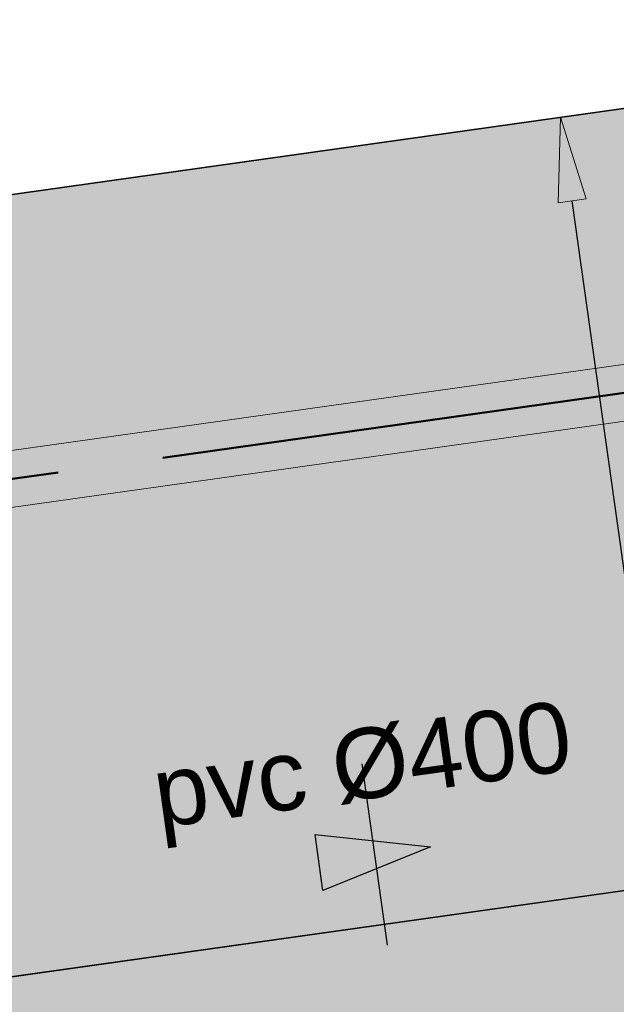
# Model space of a CAD drawing. Extents: x 98477 to 100410, y 398052 to 398969.
# Tile 56 of 256: x 98572.39 to 98576.63, y 398252.46 to 398259.45. Entities that reach past the tile are written whole.
import ezdxf
from ezdxf.enums import TextEntityAlignment as Align

# ---------------------------------------------------------------- set-up
doc = ezdxf.new("R2010")
doc.units = 0
doc.linetypes.add('AL-NUTSTRACE', pattern=[17, 5, -3.5, 0, -3.5, 5])
doc.linetypes.add('RI-RWA', pattern=[8.25, 4.5, -0.75, 0.75, -0.75, 0.75, -0.75])
for name, color, linetype, lineweight in [('N-KO-kantverharding', 2, 'Continuous', 25), ('N-RI-RWA hoofdriool', 162, 'RI-RWA', 50), ('N-RI-RWA hoofdriool buiswand', 162, 'Continuous', 13), ('N-RI-RWA strenginformatie', 162, 'Continuous', 25), ('N-RI-stroomrichting', 7, 'Continuous', 25), ("N-VH-arcering 'MAT' grijs 251", 251, 'Continuous', 18), ('N-VH-arcering printbeton', 8, 'Continuous', 9), ('X-AL-maatvoering VERWERKT', 180, 'Continuous', 18), ('X-AL-nutstrace VERWERKT', 252, 'AL-NUTSTRACE', 18)]:
    doc.layers.add(name, color=color, linetype=linetype, lineweight=lineweight)
doc.layers.add('X-AL-contourlijnen', color=30, linetype='Continuous', plot=False)
doc.layers.add('X-AL-hulplijn riolering', color=30, linetype='Continuous', plot=False)
doc.styles.add('CS Annotative', font='arial.ttf')
doc.dimstyles.new('CS Annotative', dxfattribs={"dimtxt": 2.5, "dimasz": 3, "dimexe": 0.18, "dimexo": 0.0625, "dimgap": 1, "dimtad": 1, "dimzin": 3, "dimdsep": 46, "dimtxsty": 'CS Annotative', "dimblk": 'CS Dimensionpijl', "dimcen": 0, "dimse1": 1, "dimse2": 1, "dimclrd": 256, "dimclre": 256, "dimadec": 0, "dimazin": 0, "dimtm": 1e-09, "dimtfac": 1, "dimtdec": 0, "dimtofl": 0, "dimtmove": 1, "dimatfit": 1, "dimfxl": 1, "dimtfillclr": 256, "dimtolj": 1, "dimtzin": 3, "dimarcsym": 0})

# ---------------------------------------------------------------- blocks, each defined once
blk = doc.blocks.new('*U140')
at = {"layer": 'N-RI-stroomrichting'}
h = blk.add_hatch(color=256, dxfattribs=at)
h.dxf.hatch_style = 1
h.paths.add_polyline_path([(1.980536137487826, 0.2783462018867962), (-1.841363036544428, -1.268614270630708), (-2.119709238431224, 0.7119218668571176)])
blk.add_lwpolyline([(1.980536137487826, 0.2783462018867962), (-1.841363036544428, -1.268614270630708), (-2.119709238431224, 0.7119218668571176)], close=True, dxfattribs=at)
at = {"layer": 'X-AL-hulplijn riolering'}
blk.add_lwpolyline([(0.4523125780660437, -3.218371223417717), (-0.4523125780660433, 3.218371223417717)], dxfattribs=at)
at = {"lineweight": 25, "style": 'CS Annotative'}
blk.add_attdef('Strenginformatie', text='', height=2.5, rotation=7.999999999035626, dxfattribs=at).set_placement((-0.4523125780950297, 3.218371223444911), align=Align.MIDDLE_CENTER)
blk = doc.blocks.new('CS Dimensionpijl')
h = blk.add_hatch(color=256)
h.dxf.hatch_style = 1
h.paths.add_polyline_path([(-1, -0.1666666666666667), (0, 0), (-1, 0.1666666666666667)])
at = {"flags": 128}
blk.add_lwpolyline([(0, 0.5), (0, -0.5)], dxfattribs=at)
blk.add_lwpolyline([(-1, -0.1666666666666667), (0, 0), (-1, 0.1666666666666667)], close=True, dxfattribs=at)
blk = doc.blocks.new('*D941')
at = {"layer": 'X-AL-maatvoering VERWERKT', "linetype": 'Continuous', "lineweight": -2, "transparency": 16777216}
blk.add_line((98576.91153908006, 398253.9065259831), (98576.31309474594, 398258.1646786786), dxfattribs=at)
at = {"layer": 'X-AL-maatvoering VERWERKT', "lineweight": -2, "transparency": 16777216, "xscale": 0.6000000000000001, "yscale": 0.6000000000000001, "zscale": 0.6000000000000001}
for p, rotation in [((98576.22959088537, 398258.7588395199), 97.99999999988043), ((98576.99504294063, 398253.3123651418), 277.9999999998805)]:
    blk.add_blockref('CS Dimensionpijl', p, dxfattribs=dict(at, rotation=rotation))
at = {"layer": 'X-AL-maatvoering VERWERKT', "color": 0, "transparency": 16777216, "insert": (98577.06317259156, 398256.0989659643), "char_height": 0.5, "attachment_point": 5, "rotation": 277.9999999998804, "style": 'CS Annotative'}
blk.add_mtext('\\A1;5.50', dxfattribs=at)

msp = doc.modelspace()

# ---------------------------------------------------------------- hatches: boundary and pattern name
at = {"layer": "N-VH-arcering 'MAT' grijs 251"}
h = msp.add_hatch(color=256, dxfattribs=at)
h.dxf.hatch_style = 1
edge = h.paths.add_edge_path()
edge.add_line((98801.70985258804, 398275.5025756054), (98759.07881222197, 398269.5111736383))
edge.add_arc((98758.55691309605, 398273.2246788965), 3.749999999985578, 188.0000000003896, 277.9999999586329, ccw=False)
edge.add_line((98754.84340783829, 398272.7027797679), (98754.7320693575, 398273.4949942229))
edge.add_arc((98759.43584268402, 398274.1560664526), 4.75000000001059, 98.00000000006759, 188.0000000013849, ccw=False)
edge.add_line((98758.77477045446, 398278.859839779), (98802.64364589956, 398285.0252081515))
edge.add_arc((98800.79960231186, 398298.1462600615), 13.24999999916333, 278.0000000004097, 315.3695932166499)
edge.add_arc((98814.32101528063, 398284.7981743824), 5.750000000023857, 97.99999999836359, 135.3695932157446, ccw=False)
edge.add_line((98813.52076995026, 398290.4922157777), (98817.94515990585, 398291.114023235))
edge.add_arc((98818.74540523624, 398285.4199818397), 5.750000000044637, 8.00000000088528, 97.99999999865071, ccw=False)
edge.add_line((98824.43944663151, 398286.2202271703), (98832.12180180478, 398231.5574297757))
edge.add_arc((98824.4472242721, 398230.4788382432), 7.74999999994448, -36.90337989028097, 8.000000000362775, ccw=False)
edge.add_line((98830.64450586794, 398225.8252159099), (98822.02531955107, 398214.3469478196))
edge.add_arc((98828.62242576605, 398209.3930917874), 8.249999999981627, 143.0966201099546, 188.000000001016)
edge.add_line((98820.45271419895, 398208.2449137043), (98820.95212056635, 398204.6914527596))
edge.add_line((98820.95212056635, 398204.6914527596), (98824.98814049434, 398175.9736787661))
edge.add_line((98824.98814049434, 398175.9736787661), (98826.34507822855, 398166.3185650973))
edge.add_arc((98829.56344945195, 398166.7708776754), 3.249999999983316, 187.9999999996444, 277.9999999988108)
edge.add_line((98830.01576203, 398163.552506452), (98845.49611657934, 398165.7281284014))
edge.add_line((98845.49611657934, 398165.7281284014), (98850.05134969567, 398166.3683246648))
edge.add_line((98850.05134969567, 398166.3683246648), (98871.26042709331, 398169.349066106))
edge.add_line((98871.26042709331, 398169.349066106), (98879.77673248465, 398170.5459547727))
edge.add_line((98879.77673248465, 398170.5459547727), (98895.91810200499, 398172.8144763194))
edge.add_line((98895.91810200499, 398172.8144763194), (98895.01347684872, 398179.2512187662))
edge.add_line((98895.01347684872, 398179.2512187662), (98835.84495974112, 398170.9356259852))
edge.add_arc((98835.18388751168, 398175.6393993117), 4.749999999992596, 188.0000000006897, 277.9999999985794, ccw=False)
edge.add_line((98830.48011418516, 398174.9783270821), (98825.97718274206, 398207.0183491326))
edge.add_arc((98833.65176027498, 398208.096940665), 7.750000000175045, 143.0966201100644, 188.0000000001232, ccw=False)
edge.add_line((98827.4544786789, 398212.7505629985), (98836.07366499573, 398224.2288310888))
edge.add_arc((98829.47655878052, 398229.1826871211), 8.250000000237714, 323.096620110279, 367.9999999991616)
edge.add_line((98837.64627034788, 398230.3308652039), (98837.34238794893, 398232.4931008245))
edge.add_line((98837.34238794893, 398232.4931008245), (98837.34238780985, 398232.493100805))
edge.add_line((98837.34238780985, 398232.493100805), (98829.68786739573, 398286.9578446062))
edge.add_arc((98835.38190879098, 398287.7580899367), 5.749999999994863, 97.99999999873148, 188.0000000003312, ccw=False)
edge.add_line((98834.58166346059, 398293.452131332), (98882.50500414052, 398300.1873176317))
edge.add_arc((98883.61838894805, 398292.2651730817), 8.000000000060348, 11.632034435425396, 97.9999999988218, ccw=False)
edge.add_line((98891.45409032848, 398293.8781776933), (98890.9995, 398296.0865))
edge.add_line((98890.9995, 398296.0865), (98889.023, 398305.688))
edge.add_line((98889.023, 398305.688), (98888.557, 398307.974))
edge.add_line((98888.557, 398307.974), (98887.38477368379, 398314.7597044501))
edge.add_arc((98879.50153614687, 398313.3978799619), 8.00000000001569, -82.00000000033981, 9.801079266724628, ccw=False)
edge.add_line((98880.6149209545, 398305.475735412), (98872.94460748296, 398304.3977431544))
edge.add_arc((98872.42270835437, 398308.1112484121), 3.749999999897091, 189.4265010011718, 278.00000000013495, ccw=False)
edge.add_arc((92946.7354543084, 397324.3039467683), 6003.049999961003, 9.42650100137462, 10.61166010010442)
edge.add_line((98847.1206531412, 398429.7738954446), (98842.31285519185, 398429.0982035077))
edge.add_arc((92946.7354539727, 397324.3039467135), 5998.200000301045, 9.428546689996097, 10.613773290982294, ccw=False)
edge.add_arc((98860.08948650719, 398306.4687901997), 3.840166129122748, -81.43407539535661, 6.657381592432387, ccw=False)
edge.add_line((98860.66146879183, 398302.6714605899), (98847.18483033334, 398300.7774425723))
edge.add_line((98847.18483033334, 398300.7774425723), (98842.62959721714, 398300.1372463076))
edge.add_line((98842.62959721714, 398300.1372463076), (98820.15051205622, 398296.9780169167))
edge.add_arc((98819.35026672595, 398302.672058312), 5.749999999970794, 187.9999999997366, 277.99999999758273, ccw=False)
edge.add_line((98813.65622533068, 398301.8718129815), (98812.30624625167, 398311.4774132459))
edge.add_line((98812.30624625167, 398311.4774132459), (98811.1093575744, 398319.9937186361))
edge.add_line((98811.1093575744, 398319.9937186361), (98809.24443803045, 398333.2633107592))
edge.add_line((98809.24443803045, 398333.2633107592), (98808.67382831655, 398337.3234098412))
edge.add_line((98808.67382831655, 398337.3234098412), (98807.71353391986, 398344.1562595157))
edge.add_line((98807.71353391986, 398344.1562595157), (98807.70657526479, 398344.2057729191))
edge.add_line((98807.70657526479, 398344.2057729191), (98811.66764753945, 398344.7624653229))
edge.add_line((98811.66764753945, 398344.7624653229), (98829.49247277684, 398347.2675811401))
edge.add_line((98829.49247277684, 398347.2675811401), (98831.96814294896, 398347.6155138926))
edge.add_line((98831.96814294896, 398347.6155138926), (98831.06351779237, 398354.0522563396))
edge.add_line((98831.06351779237, 398354.0522563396), (98828.58784762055, 398353.704323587))
edge.add_line((98828.58784762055, 398353.704323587), (98810.76302238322, 398351.1992077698))
edge.add_line((98810.76302238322, 398351.1992077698), (98806.80195010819, 398350.6425153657))
edge.add_line((98806.80195010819, 398350.6425153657), (98806.79499145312, 398350.6920287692))
edge.add_line((98806.79499145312, 398350.6920287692), (98805.14616655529, 398362.4240275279))
edge.add_line((98805.14616655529, 398362.4240275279), (98805.04836903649, 398363.119893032))
edge.add_line((98805.04836903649, 398363.119893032), (98803.99065346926, 398370.6459303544))
edge.add_line((98803.99065346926, 398370.6459303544), (98802.48758397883, 398381.3408254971))
edge.add_line((98802.48758397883, 398381.3408254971), (98801.4298684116, 398388.8668628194))
edge.add_line((98801.4298684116, 398388.8668628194), (98799.92679892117, 398399.561757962))
edge.add_line((98799.92679892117, 398399.561757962), (98798.86908335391, 398407.0877952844))
edge.add_line((98798.86908335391, 398407.0877952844), (98797.36601386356, 398417.7826904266))
edge.add_line((98797.36601386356, 398417.7826904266), (98796.79540414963, 398421.8427895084))
edge.add_line((98796.79540414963, 398421.8427895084), (98795.88382033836, 398428.3290453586))
edge.add_line((98795.88382033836, 398428.3290453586), (98795.87686168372, 398428.3785587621))
edge.add_line((98795.87686168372, 398428.3785587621), (98799.83793395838, 398428.9352511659))
edge.add_line((98799.83793395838, 398428.9352511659), (98817.66275919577, 398431.4403669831))
edge.add_line((98817.66275919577, 398431.4403669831), (98820.13842936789, 398431.7882997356))
edge.add_line((98820.13842936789, 398431.7882997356), (98819.2338042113, 398438.2250421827))
edge.add_line((98819.2338042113, 398438.2250421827), (98816.75813403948, 398437.87710943))
edge.add_line((98816.75813403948, 398437.87710943), (98798.93330880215, 398435.3719936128))
edge.add_line((98798.93330880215, 398435.3719936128), (98794.9722365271, 398434.8153012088))
edge.add_line((98794.9722365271, 398434.8153012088), (98794.96527787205, 398434.8648146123))
edge.add_line((98794.96527787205, 398434.8648146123), (98793.37870452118, 398446.1538705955))
edge.add_line((98793.37870452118, 398446.1538705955), (98792.73850825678, 398450.7091037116))
edge.add_line((98792.73850825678, 398450.7091037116), (98789.33816684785, 398474.9037900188))
edge.add_line((98789.33816684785, 398474.9037900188), (98783.89169246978, 398474.1383379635))
edge.add_line((98783.89169246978, 398474.1383379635), (98786.76317609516, 398453.7066703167))
edge.add_arc((98782.05940276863, 398453.0455980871), 4.750000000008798, -82.0000000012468, 7.999999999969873, ccw=False)
edge.add_line((98782.72047499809, 398448.3418247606), (98773.11487473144, 398446.9918456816))
edge.add_line((98773.11487473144, 398446.9918456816), (98764.5985693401, 398445.7949570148))
edge.add_line((98764.5985693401, 398445.7949570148), (98743.40683266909, 398442.8166526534))
edge.add_line((98743.40683266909, 398442.8166526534), (98734.89052727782, 398441.6197639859))
edge.add_line((98734.89052727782, 398441.6197639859), (98611.80020633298, 398424.3205475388))
edge.add_line((98611.80020633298, 398424.3205475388), (98607.65702311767, 398453.8008279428))
edge.add_arc((98611.6373665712, 398454.1216500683), 3.993251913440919, 101.39182936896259, 184.6081706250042, ccw=False)
edge.add_line((98610.84862924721, 398458.0362323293), (98611.83889731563, 398458.1754054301))
edge.add_line((98611.83889731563, 398458.1754054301), (98639.5664032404, 398462.0722522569))
edge.add_line((98639.5664032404, 398462.0722522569), (98641.54693937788, 398462.3505984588))
edge.add_line((98641.54693937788, 398462.3505984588), (98659.37176461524, 398464.8557142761))
edge.add_line((98659.37176461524, 398464.8557142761), (98661.84743478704, 398465.2036470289))
edge.add_line((98661.84743478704, 398465.2036470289), (98660.94280963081, 398471.6403894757))
edge.add_line((98660.94280963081, 398471.6403894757), (98649.90132066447, 398470.0886093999))
edge.add_line((98649.90132066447, 398470.0886093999), (98624.64948491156, 398466.5396953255))
edge.add_line((98624.64948491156, 398466.5396953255), (98622.66894877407, 398466.2613491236))
edge.add_line((98622.66894877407, 398466.2613491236), (98604.84412353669, 398463.7562333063))
edge.add_line((98604.84412353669, 398463.7562333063), (98602.86358739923, 398463.4778871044))
edge.add_line((98602.86358739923, 398463.4778871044), (98594.9414428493, 398462.3645022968))
edge.add_line((98594.9414428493, 398462.3645022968), (98576.27488975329, 398459.7410893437))
edge.add_line((98576.27488975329, 398459.7410893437), (98577.17951490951, 398453.3043468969))
edge.add_line((98577.17951490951, 398453.3043468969), (98578.1697829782, 398453.4435199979))
edge.add_line((98578.1697829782, 398453.4435199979), (98598.47059208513, 398456.2943364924))
edge.add_arc((98598.79151287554, 398452.3139562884), 3.993296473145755, 11.424909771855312, 94.60953932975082, ccw=False)
edge.add_line((98602.70568277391, 398453.1049624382), (98606.84886598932, 398423.6246820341))
edge.add_line((98606.84886598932, 398423.6246820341), (98548.81915716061, 398415.4691383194))
edge.add_arc((98548.15808493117, 398420.172911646), 4.750000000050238, 188.0000000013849, 277.99999999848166, ccw=False)
edge.add_line((98543.45431160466, 398419.5118394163), (98539.76818545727, 398445.7399897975))
edge.add_line((98539.76818545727, 398445.7399897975), (98538.97597100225, 398445.6286513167))
edge.add_line((98538.97597100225, 398445.6286513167), (98538.73241807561, 398447.361620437))
edge.add_line((98538.73241807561, 398447.361620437), (98534.77134580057, 398446.8049280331))
edge.add_line((98534.77134580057, 398446.8049280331), (98536.52992450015, 398434.2919904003))
edge.add_line((98536.52992450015, 398434.2919904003), (98537.17012076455, 398429.7367572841))
edge.add_line((98537.17012076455, 398429.7367572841), (98538.39484405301, 398421.0223982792))
edge.add_line((98538.39484405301, 398421.0223982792), (98539.03504031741, 398416.467165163))
edge.add_line((98539.03504031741, 398416.467165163), (98541.02521566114, 398402.30633178))
edge.add_line((98541.02521566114, 398402.30633178), (98541.66541192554, 398397.7510986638))
edge.add_line((98541.66541192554, 398397.7510986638), (98543.65558726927, 398383.5902652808))
edge.add_line((98543.65558726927, 398383.5902652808), (98544.29578353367, 398379.0350321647))
edge.add_line((98544.29578353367, 398379.0350321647), (98545.60401068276, 398369.7265123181))
edge.add_arc((98543.87104156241, 398369.4829593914), 1.750000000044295, -82.00000000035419, 7.99999999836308, ccw=False)
edge.add_line((98544.11459448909, 398367.7499902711), (98522.47723718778, 398364.7090580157))
edge.add_line((98522.47723718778, 398364.7090580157), (98523.21485462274, 398359.4606372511))
edge.add_line((98523.21485462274, 398359.4606372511), (98545.05026553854, 398362.5294041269))
edge.add_line((98545.05026553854, 398362.5294041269), (98549.60549865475, 398363.1696003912))
edge.add_line((98549.60549865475, 398363.1696003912), (98564.16243926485, 398365.2154449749))
edge.add_arc((98564.82351149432, 398360.5116716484), 4.749999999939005, 8.000000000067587, 97.99999999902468, ccw=False)
edge.add_line((98569.5272848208, 398361.172743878), (98576.49985717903, 398311.5603136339))
edge.add_arc((98571.7960838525, 398310.8992414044), 4.749999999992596, -82.0000000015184, 7.999999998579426, ccw=False)
edge.add_line((98572.45715608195, 398306.1954680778), (98563.84182388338, 398304.9846620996))
edge.add_line((98563.84182388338, 398304.9846620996), (98559.28659076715, 398304.3444658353))
edge.add_line((98559.28659076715, 398304.3444658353), (98541.0161448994, 398301.7767221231))
edge.add_line((98541.0161448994, 398301.7767221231), (98541.7537623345, 398296.5283013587))
edge.add_line((98541.7537623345, 398296.5283013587), (98553.88454617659, 398298.2331718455))
edge.add_arc((98554.12809910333, 398296.5002027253), 1.749999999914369, 7.999999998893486, 98.0000000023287, ccw=False)
edge.add_line((98555.86106822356, 398296.7437556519), (98557.35022040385, 398286.1478873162))
edge.add_line((98557.35022040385, 398286.1478873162), (98557.99041666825, 398281.5926542))
edge.add_line((98557.99041666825, 398281.5926542), (98560.13368242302, 398266.3425259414))
edge.add_line((98560.13368242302, 398266.3425259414), (98560.77387868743, 398261.7872928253))
edge.add_line((98560.77387868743, 398261.7872928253), (98562.9171444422, 398246.5371645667))
edge.add_line((98562.9171444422, 398246.5371645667), (98563.5573407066, 398241.9819314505))
edge.add_line((98563.5573407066, 398241.9819314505), (98565.70060646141, 398226.7318031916))
edge.add_line((98565.70060646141, 398226.7318031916), (98566.34080272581, 398222.1765700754))
edge.add_line((98566.34080272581, 398222.1765700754), (98567.56552601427, 398213.4622110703))
edge.add_line((98567.56552601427, 398213.4622110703), (98568.20572227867, 398208.9069779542))
edge.add_line((98568.20572227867, 398208.9069779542), (98576.53105717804, 398149.6691420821))
edge.add_line((98576.53105717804, 398149.6691420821), (98576.55610833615, 398149.4908938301))
edge.add_line((98576.55610833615, 398149.4908938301), (98535.4599834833, 398143.7152101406))
edge.add_line((98535.4599834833, 398143.7152101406), (98536.3465161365, 398137.4072025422))
edge.add_line((98536.3465161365, 398137.4072025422), (98537.33678420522, 398137.5463756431))
edge.add_line((98537.33678420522, 398137.5463756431), (98577.44264098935, 398143.1828862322))
edge.add_line((98577.44264098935, 398143.1828862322), (98578.76478544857, 398133.7753395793))
edge.add_line((98578.76478544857, 398133.7753395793), (98538.65892866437, 398128.1388289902))
edge.add_line((98538.65892866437, 398128.1388289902), (98537.66866059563, 398127.9996558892))
edge.add_line((98537.66866059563, 398127.9996558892), (98538.57328575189, 398121.5629134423))
edge.add_line((98538.57328575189, 398121.5629134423), (98579.66941060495, 398127.3385971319))
edge.add_line((98579.66941060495, 398127.3385971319), (98579.67636925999, 398127.2890837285))
edge.add_line((98579.67636925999, 398127.2890837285), (98580.7660946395, 398119.5352847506))
edge.add_line((98580.7660946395, 398119.5352847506), (98582.57534495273, 398106.6617998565))
edge.add_line((98582.57534495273, 398106.6617998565), (98583.06245080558, 398103.1958616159))
edge.add_line((98583.06245080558, 398103.1958616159), (98584.87170111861, 398090.3223767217))
edge.add_line((98584.87170111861, 398090.3223767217), (98585.35880697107, 398086.8564384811))
edge.add_line((98585.35880697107, 398086.8564384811), (98587.16805728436, 398073.9829535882))
edge.add_line((98587.16805728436, 398073.9829535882), (98588.14928671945, 398067.0011433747))
edge.add_arc((98585.92118356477, 398066.6880038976), 2.249999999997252, -71.05267843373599, 7.999999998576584, ccw=False)
edge.add_line((98586.6517556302, 398064.5599145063), (98587.08769329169, 398064.7095716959))
edge.add_line((98587.08769329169, 398064.7095716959), (98595.76511800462, 398067.6885274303))
edge.add_line((98595.76511800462, 398067.6885274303), (98596.09256923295, 398067.8009412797))
edge.add_arc((98595.36199716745, 398069.9290306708), 2.249999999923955, 187.9999999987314, 288.947321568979, ccw=False)
edge.add_line((98593.13389401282, 398069.6158911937), (98582.46560133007, 398145.5247379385))
edge.add_arc((98587.16937465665, 398146.1858101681), 4.750000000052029, 98.00000000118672, 187.9999999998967, ccw=False)
edge.add_line((98586.50830242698, 398150.8895834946), (98609.06670264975, 398154.0599598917))
edge.add_line((98609.06670264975, 398154.0599598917), (98621.30783352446, 398156.2004915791))
edge.add_line((98621.30783352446, 398156.2004915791), (98618.71337939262, 398174.6609919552))
edge.add_line((98618.71337939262, 398174.6609919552), (98600.88855415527, 398172.155876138))
edge.add_line((98600.88855415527, 398172.155876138), (98602.70587460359, 398159.2249692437))
edge.add_line((98602.70587460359, 398159.2249692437), (98585.67326382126, 398156.8311919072))
edge.add_arc((98585.08617653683, 398161.633146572), 4.837710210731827, 189.0296070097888, 276.97039299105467, ccw=False)
edge.add_line((98580.30841826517, 398160.8738930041), (98573.6350680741, 398208.3572469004))
edge.add_line((98573.6350680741, 398208.3572469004), (98572.71652560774, 398214.8930161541))
edge.add_line((98572.71652560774, 398214.8930161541), (98570.01656744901, 398234.1042166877))
edge.add_line((98570.01656744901, 398234.1042166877), (98569.09802498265, 398240.6399859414))
edge.add_line((98569.09802498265, 398240.6399859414), (98568.63179509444, 398243.9573839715))
edge.add_line((98568.63179509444, 398243.9573839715), (98568.16556520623, 398247.2747820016))
edge.add_arc((98572.86933853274, 398247.9358542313), 4.74999999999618, 98.00000000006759, 188.0000000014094, ccw=False)
edge.add_line((98572.20826630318, 398252.6396275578), (98597.85620928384, 398256.2442108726))
edge.add_line((98597.85620928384, 398256.2442108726), (98604.39197853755, 398257.1627533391))
edge.add_line((98604.39197853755, 398257.1627533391), (98619.64210679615, 398259.3060190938))
edge.add_line((98619.64210679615, 398259.3060190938), (98626.17787604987, 398260.2245615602))
edge.add_line((98626.17787604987, 398260.2245615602), (98639.44746817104, 398262.089481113))
edge.add_line((98639.44746817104, 398262.089481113), (98639.4969815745, 398262.096439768))
edge.add_line((98639.4969815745, 398262.096439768), (98640.05367397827, 398258.1353674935))
edge.add_line((98640.05367397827, 398258.1353674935), (98641.8629242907, 398245.2618825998))
edge.add_line((98641.8629242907, 398245.2618825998), (98642.14127049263, 398243.2813464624))
edge.add_line((98642.14127049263, 398243.2813464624), (98643.25465530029, 398235.3592019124))
edge.add_line((98643.25465530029, 398235.3592019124), (98644.5767997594, 398225.9516552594))
edge.add_line((98644.5767997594, 398225.9516552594), (98646.03811731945, 398215.5538405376))
edge.add_line((98646.03811731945, 398215.5538405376), (98646.38605007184, 398213.0781703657))
edge.add_line((98646.38605007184, 398213.0781703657), (98652.82279251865, 398213.9827955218))
edge.add_line((98652.82279251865, 398213.9827955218), (98652.47485976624, 398216.4584656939))
edge.add_line((98652.47485976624, 398216.4584656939), (98651.70940771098, 398221.904940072))
edge.add_line((98651.70940771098, 398221.904940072), (98651.43106150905, 398223.8854762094))
edge.add_line((98651.43106150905, 398223.8854762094), (98649.62181119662, 398236.758961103))
edge.add_line((98649.62181119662, 398236.758961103), (98649.34346499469, 398238.7394972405))
edge.add_line((98649.34346499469, 398238.7394972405), (98646.49041642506, 398259.0399926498))
edge.add_line((98646.49041642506, 398259.0399926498), (98645.93372402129, 398263.0010649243))
edge.add_line((98645.93372402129, 398263.0010649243), (98645.98323742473, 398263.0080235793))
edge.add_line((98645.98323742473, 398263.0080235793), (98654.39783815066, 398264.1906185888))
edge.add_line((98654.39783815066, 398264.1906185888), (98722.62535253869, 398273.7793704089))
edge.add_line((98722.62535253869, 398273.7793704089), (98731.14165792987, 398274.9762590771))
edge.add_line((98731.14165792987, 398274.9762590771), (98743.97026282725, 398276.7792019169))
edge.add_arc((98744.55735011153, 398271.9772472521), 4.837710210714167, 9.02960700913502, 96.9703929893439, ccw=False)
edge.add_line((98749.33510838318, 398272.73650082), (98750.7268393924, 398262.8338201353))
edge.add_line((98750.7268393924, 398262.8338201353), (98752.41029510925, 398263.0704144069))
edge.add_line((98752.41029510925, 398263.0704144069), (98756.96552822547, 398263.7106106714))
edge.add_line((98756.96552822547, 398263.7106106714), (98772.21565648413, 398265.8538764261))
edge.add_line((98772.21565648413, 398265.8538764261), (98776.77088960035, 398266.4940726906))
edge.add_line((98776.77088960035, 398266.4940726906), (98795.98209013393, 398269.1940308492))
edge.add_line((98795.98209013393, 398269.1940308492), (98800.53732325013, 398269.8342271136))
edge.add_line((98800.53732325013, 398269.8342271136), (98802.46834598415, 398270.1056146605))
edge.add_line((98802.46834598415, 398270.1056146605), (98801.70985258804, 398275.5025756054))
edge = h.paths.add_edge_path(flags=16)
edge.add_line((98744.0622075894, 398333.4636472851), (98751.98435213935, 398334.5770320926))
edge.add_line((98751.98435213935, 398334.5770320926), (98753.96600319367, 398334.8555349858))
edge.add_line((98753.96600319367, 398334.8555349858), (98764.36270300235, 398336.316695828))
edge.add_line((98764.36270300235, 398336.316695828), (98764.36270299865, 398336.3166958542))
edge.add_line((98764.36270299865, 398336.3166958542), (98766.34323913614, 398336.5950420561))
edge.add_line((98766.34323913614, 398336.5950420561), (98774.26538368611, 398337.7084268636))
edge.add_line((98774.26538368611, 398337.7084268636), (98774.24729118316, 398337.8371617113))
edge.add_line((98774.24729118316, 398337.8371617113), (98802.48973650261, 398341.8063785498))
edge.add_line((98802.48973650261, 398341.8063785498), (98803.0185942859, 398338.0433598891))
edge.add_line((98803.0185942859, 398338.0433598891), (98808.47417984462, 398299.2248515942))
edge.add_arc((98800.79960231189, 398298.1462600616), 7.750000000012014, -82.00000000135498, 8.000000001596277, ccw=False)
edge.add_line((98801.87819384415, 398290.4716825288), (98771.96746476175, 398286.2680036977))
edge.add_line((98771.96746476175, 398286.2680036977), (98767.41223164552, 398285.6278074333))
edge.add_line((98767.41223164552, 398285.6278074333), (98755.13290759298, 398283.9020609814))
edge.add_line((98755.13290759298, 398283.9020609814), (98746.61660220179, 398282.7051723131))
edge.add_line((98746.61660220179, 398282.7051723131), (98730.37620587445, 398280.4227334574))
edge.add_line((98730.37620587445, 398280.4227334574), (98721.85990048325, 398279.2258447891))
edge.add_line((98721.85990048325, 398279.2258447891), (98654.3282516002, 398269.7348904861))
edge.add_arc((98653.66717937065, 398274.4386638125), 4.749999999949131, 187.9999999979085, 277.9999999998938, ccw=False)
edge.add_line((98648.96340604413, 398273.7775915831), (98644.1340994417, 398308.1398935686))
edge.add_line((98644.1340994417, 398308.1398935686), (98642.93721077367, 398316.6561989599))
edge.add_line((98642.93721077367, 398316.6561989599), (98640.29988051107, 398335.4217788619))
edge.add_line((98640.29988051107, 398335.4217788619), (98638.12129075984, 398335.1155980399))
edge.add_line((98638.12129075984, 398335.1155980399), (98637.23004949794, 398334.990342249))
edge.add_line((98637.23004949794, 398334.990342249), (98635.05145974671, 398334.6841614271))
edge.add_line((98635.05145974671, 398334.6841614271), (98635.74036659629, 398329.7823344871))
edge.add_line((98635.74036659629, 398329.7823344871), (98636.93725526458, 398321.266029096))
edge.add_line((98636.93725526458, 398321.266029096), (98638.384655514, 398310.967241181))
edge.add_line((98638.384655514, 398310.967241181), (98639.02485177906, 398306.4120080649))
edge.add_line((98639.02485177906, 398306.4120080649), (98641.16811753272, 398291.1618798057))
edge.add_line((98641.16811753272, 398291.1618798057), (98642.36500620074, 398282.6455744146))
edge.add_line((98642.36500620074, 398282.6455744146), (98643.71498527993, 398273.0399741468))
edge.add_arc((98639.01121195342, 398272.3789019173), 4.749999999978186, -82.00000000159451, 7.999999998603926, ccw=False)
edge.add_line((98639.67228418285, 398267.6751285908), (98619.32227537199, 398264.8151213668))
edge.add_line((98619.32227537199, 398264.8151213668), (98614.27190822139, 398264.1053385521))
edge.add_line((98614.27190822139, 398264.1053385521), (98593.92189940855, 398261.2453313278))
edge.add_arc((98593.26082717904, 398265.9491046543), 4.750000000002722, 188.0000000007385, 277.9999999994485, ccw=False)
edge.add_line((98588.55705385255, 398265.2880324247), (98581.77932383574, 398313.5140873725))
edge.add_line((98581.77932383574, 398313.5140873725), (98580.58243516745, 398322.0303927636))
edge.add_line((98580.58243516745, 398322.0303927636), (98575.23122943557, 398360.1062000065))
edge.add_line((98575.23122943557, 398360.1062000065), (98574.59103317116, 398364.6614331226))
edge.add_line((98574.59103317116, 398364.6614331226), (98572.66348572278, 398378.3766458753))
edge.add_line((98572.66348572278, 398378.3766458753), (98571.18825085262, 398388.8734874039))
edge.add_line((98571.18825085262, 398388.8734874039), (98568.51612731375, 398407.8866343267))
edge.add_arc((98573.21990064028, 398408.5477065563), 4.750000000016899, 97.9999999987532, 188.0000000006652, ccw=False)
edge.add_line((98572.55882841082, 398413.2514798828), (98607.11918401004, 398418.1086211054))
edge.add_line((98607.11918401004, 398418.1086211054), (98607.61431804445, 398418.1782076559))
edge.add_line((98607.61431804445, 398418.1782076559), (98611.58353488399, 398389.9357623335))
edge.add_line((98611.58353488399, 398389.9357623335), (98611.454800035, 398389.9176698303))
edge.add_line((98611.454800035, 398389.9176698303), (98613.2640503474, 398377.0441849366))
edge.add_line((98613.2640503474, 398377.0441849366), (98613.33363689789, 398376.5490509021))
edge.add_line((98613.33363689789, 398376.5490509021), (98626.20712179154, 398378.3583012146))
edge.add_line((98626.20712179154, 398378.3583012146), (98628.18765792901, 398378.6366474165))
edge.add_line((98628.18765792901, 398378.6366474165), (98636.10980247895, 398379.7500322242))
edge.add_line((98636.10980247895, 398379.7500322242), (98648.36932117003, 398381.4729952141))
edge.add_line((98648.36932117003, 398381.4729952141), (98647.4646960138, 398387.9097376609))
edge.add_line((98647.4646960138, 398387.9097376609), (98634.59121112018, 398386.1004873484))
edge.add_line((98634.59121112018, 398386.1004873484), (98632.49184281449, 398385.8054403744))
edge.add_line((98632.49184281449, 398385.8054403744), (98619.73719008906, 398384.0128908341))
edge.add_line((98619.73719008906, 398384.0128908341), (98617.50908693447, 398383.6997513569))
edge.add_line((98617.50908693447, 398383.6997513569), (98612.56565838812, 398418.8740731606))
edge.add_line((98612.56565838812, 398418.8740731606), (98613.06079242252, 398418.943659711))
edge.add_line((98613.06079242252, 398418.943659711), (98667.57504960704, 398426.6051389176))
edge.add_line((98667.57504960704, 398426.6051389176), (98722.08930679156, 398434.2666181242))
edge.add_line((98722.08930679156, 398434.2666181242), (98726.14940587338, 398434.8372278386))
edge.add_line((98726.14940587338, 398434.8372278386), (98759.42241298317, 398439.51344403))
edge.add_line((98759.42241298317, 398439.51344403), (98763.48251206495, 398440.084053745))
edge.add_line((98763.48251206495, 398440.084053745), (98783.48592705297, 398442.8953503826))
edge.add_arc((98784.14699928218, 398438.191577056), 4.750000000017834, 8.000000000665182, 97.99999999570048, ccw=False)
edge.add_line((98788.85077260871, 398438.8526492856), (98795.6145853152, 398390.7256211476))
edge.add_arc((98790.91081198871, 398390.064548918), 4.749999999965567, -82.00000000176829, 8.000000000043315, ccw=False)
edge.add_line((98791.57188421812, 398385.3607755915), (98787.36324492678, 398384.7692899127))
edge.add_line((98787.36324492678, 398384.7692899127), (98774.48976003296, 398382.9600396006))
edge.add_line((98774.48976003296, 398382.9600396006), (98766.12199485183, 398381.7840268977))
edge.add_line((98766.12199485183, 398381.7840268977), (98766.07248144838, 398381.7770682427))
edge.add_line((98766.07248144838, 398381.7770682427), (98764.94517930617, 398389.7982395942))
edge.add_line((98764.94517930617, 398389.7982395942), (98762.09213076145, 398410.0987350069))
edge.add_line((98762.09213076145, 398410.0987350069), (98761.95295766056, 398411.0890030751))
edge.add_line((98761.95295766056, 398411.0890030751), (98755.5162152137, 398410.1843779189))
edge.add_line((98755.5162152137, 398410.1843779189), (98755.65538831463, 398409.1941098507))
edge.add_line((98755.65538831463, 398409.1941098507), (98758.50843688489, 398388.893614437))
edge.add_line((98758.50843688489, 398388.893614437), (98759.63573900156, 398380.8724430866))
edge.add_line((98759.63573900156, 398380.8724430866), (98759.5862255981, 398380.8654844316))
edge.add_line((98759.5862255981, 398380.8654844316), (98748.79230364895, 398379.3484976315))
edge.add_line((98748.79230364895, 398379.3484976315), (98744.23707053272, 398378.7083013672))
edge.add_line((98744.23707053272, 398378.7083013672), (98741.31577972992, 398378.2977407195))
edge.add_line((98741.31577972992, 398378.2977407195), (98735.86930535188, 398377.532288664))
edge.add_line((98735.86930535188, 398377.532288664), (98732.94801454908, 398377.1217280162))
edge.add_line((98732.94801454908, 398377.1217280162), (98728.39278143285, 398376.4815317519))
edge.add_line((98728.39278143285, 398376.4815317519), (98718.31915239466, 398375.0657755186))
edge.add_arc((98720.44154218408, 398359.9641874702), 15.25000000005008, 97.9999999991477, 128.0000000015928)
edge.add_line((98711.052704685, 398371.9813514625), (98707.24934533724, 398369.0098414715))
edge.add_line((98707.24934533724, 398369.0098414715), (98710.51235115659, 398364.8333844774))
edge.add_line((98710.51235115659, 398364.8333844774), (98713.62044188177, 398367.261691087))
edge.add_arc((98721.25410813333, 398357.3241039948), 12.53110121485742, 99.37790491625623, 127.53006232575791, ccw=False)
edge.add_line((98719.21222162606, 398369.6877279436), (98728.55711414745, 398371.001066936))
edge.add_line((98728.55711414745, 398371.001066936), (98733.11234726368, 398371.6412632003))
edge.add_line((98733.11234726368, 398371.6412632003), (98743.90626921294, 398373.1582500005))
edge.add_line((98743.90626921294, 398373.1582500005), (98752.42257460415, 398374.3551386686))
edge.add_line((98752.42257460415, 398374.3551386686), (98763.21649655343, 398375.8721254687))
edge.add_line((98763.21649655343, 398375.8721254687), (98767.77172966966, 398376.512321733))
edge.add_line((98767.77172966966, 398376.512321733), (98793.32064568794, 398380.102987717))
edge.add_arc((98793.7681908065, 398376.2908113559), 3.838357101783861, 9.304190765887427, 96.69580920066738, ccw=False)
edge.add_line((98797.55605007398, 398376.9113815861), (98799.60189465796, 398362.3544409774))
edge.add_line((98799.60189465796, 398362.3544409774), (98801.64078058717, 398347.8470137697))
edge.add_line((98801.64078058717, 398347.8470137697), (98801.71036713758, 398347.3518797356))
edge.add_line((98801.71036713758, 398347.3518797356), (98773.46792181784, 398343.3826628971))
edge.add_line((98773.46792181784, 398343.3826628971), (98773.36075853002, 398344.1451693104))
edge.add_line((98773.36075853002, 398344.1451693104), (98770.8850883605, 398343.7972365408))
edge.add_line((98770.8850883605, 398343.7972365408), (98758.01160346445, 398341.9879862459))
edge.add_line((98758.01160346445, 398341.9879862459), (98756.03106732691, 398341.7096400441))
edge.add_line((98756.03106732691, 398341.7096400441), (98743.15758242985, 398339.900389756))
edge.add_line((98743.15758242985, 398339.900389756), (98743.15758243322, 398339.9003897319))
edge.add_line((98743.15758243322, 398339.9003897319), (98742.16731436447, 398339.761216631))
edge.add_line((98742.16731436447, 398339.761216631), (98743.07193952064, 398333.3244741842))
edge.add_line((98743.07193952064, 398333.3244741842), (98744.0622075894, 398333.4636472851))
edge = h.paths.add_edge_path(flags=16)
edge.add_line((98545.99047331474, 398402.9031704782), (98545.73996173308, 398404.6856530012))
edge.add_arc((98550.44373505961, 398405.3467252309), 4.750000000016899, 98.00000000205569, 188.0000000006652, ccw=False)
edge.add_line((98549.78266282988, 398410.0504985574), (98557.70480737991, 398411.1638833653))
edge.add_arc((98558.36587960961, 398406.4601100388), 4.750000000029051, 8.000000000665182, 98.00000000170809, ccw=False)
edge.add_line((98563.06965293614, 398407.1211822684), (98563.35495779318, 398405.0911327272))
edge.add_line((98563.35495779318, 398405.0911327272), (98565.09462155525, 398392.7127818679))
edge.add_line((98565.09462155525, 398392.7127818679), (98565.44255430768, 398390.237111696))
edge.add_line((98565.44255430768, 398390.237111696), (98567.18221806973, 398377.8587608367))
edge.add_line((98567.18221806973, 398377.8587608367), (98567.46752292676, 398375.8287112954))
edge.add_arc((98562.76374960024, 398375.1676390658), 4.749999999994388, -82.00000000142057, 7.9999999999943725, ccw=False)
edge.add_line((98563.42482182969, 398370.4638657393), (98555.50267727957, 398369.3504809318))
edge.add_arc((98554.84160505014, 398374.0542542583), 4.749999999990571, 187.9999999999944, 277.99999999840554, ccw=False)
edge.add_line((98550.13783172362, 398373.3931820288), (98549.88732014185, 398375.1756645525))
edge.add_line((98549.88732014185, 398375.1756645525), (98548.07806982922, 398388.0491494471))
edge.add_line((98548.07806982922, 398388.0491494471), (98547.79972362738, 398390.0296855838))
edge.add_line((98547.79972362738, 398390.0296855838), (98545.99047331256, 398402.9031704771))
edge = h.paths.add_edge_path(flags=16)
edge.add_line((98580.97427237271, 398279.7231952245), (98580.69592617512, 398281.7037313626))
edge.add_line((98580.69592617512, 398281.7037313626), (98579.23460861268, 398292.1015460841))
edge.add_line((98579.23460861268, 398292.1015460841), (98578.55961907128, 398296.9043462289))
edge.add_arc((98573.85584574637, 398296.2432739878), 4.750000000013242, 8.000000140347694, 98.00000000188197)
edge.add_line((98573.19477351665, 398300.9470473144), (98565.5697093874, 398299.8754144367))
edge.add_arc((98566.23078161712, 398295.1716411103), 4.749999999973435, 98.00000000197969, 186.1903587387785)
edge.add_line((98561.5084782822, 398294.6594387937), (98561.50613232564, 398294.659109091))
edge.add_line((98561.50613232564, 398294.659109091), (98563.66331539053, 398279.3099540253))
edge.add_line((98563.66331539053, 398279.3099540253), (98563.94166159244, 398277.329417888))
edge.add_line((98563.94166159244, 398277.329417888), (98566.09884465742, 398261.9802628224))
edge.add_line((98566.09884465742, 398261.9802628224), (98566.10119061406, 398261.980592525))
edge.add_arc((98570.78174201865, 398262.7898752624), 4.749999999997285, 189.8096412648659, 277.9999999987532)
edge.add_line((98571.4428142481, 398258.0861019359), (98579.06787837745, 398259.1577348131))
edge.add_arc((98578.406806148, 398263.8615081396), 4.749999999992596, 277.9999999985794, 367.9999999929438)
edge.add_line((98583.11057947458, 398264.5225803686), (98582.43558993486, 398269.325380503))
edge.add_line((98582.43558993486, 398269.325380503), (98580.97427237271, 398279.7231952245))
edge = h.paths.add_edge_path(flags=16)
edge.add_line((98615.08128089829, 398162.7819088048), (98614.48868373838, 398166.998456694))
edge.add_arc((98612.75571461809, 398166.7549037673), 1.749999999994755, 8.000000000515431, 98.00000000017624)
edge.add_line((98612.51216169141, 398168.4878728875), (98608.55108941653, 398167.9311804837))
edge.add_arc((98608.79464234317, 398166.1982113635), 1.749999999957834, 97.99999999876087, 188.000000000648)
edge.add_line((98607.06167322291, 398165.9546584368), (98607.65427038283, 398161.7381105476))
edge.add_arc((98609.38723950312, 398161.9816634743), 1.749999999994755, 188.0000000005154, 277.999999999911)
edge.add_line((98609.6307924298, 398160.248694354), (98613.59186470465, 398160.8053867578))
edge.add_arc((98613.348311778, 398162.5383558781), 1.749999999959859, 277.9999999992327, 368.0000000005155)
at = {"layer": 'N-VH-arcering printbeton'}
h = msp.add_hatch(dxfattribs=at)
h.set_pattern_fill('CS-PRINTBETON', color=256)
h.set_pattern_definition([(45, (0, 0), (-0.3535533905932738, 0.3535533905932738), []), (45, (0.35, 0), (-0.3535533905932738, 0.3535533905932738), [0.5000000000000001, -0.2])])
edge = h.paths.add_edge_path()
edge.add_line((98553.14692874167, 398303.4815926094), (98564.83209195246, 398305.1238352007))
edge.add_line((98564.83209195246, 398305.1238352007), (98572.45715608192, 398306.1954680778))
edge.add_arc((98571.7960838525, 398310.8992414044), 4.749999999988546, 277.9999999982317, 367.9999999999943)
edge.add_line((98576.49985717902, 398311.5603136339), (98569.5272848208, 398361.172743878))
edge.add_arc((98564.82351149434, 398360.5116716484), 4.749999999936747, 8.000000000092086, 97.99999999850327)
edge.add_line((98564.16243926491, 398365.2154449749), (98549.60549865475, 398363.1696003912))
edge.add_line((98549.60549865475, 398363.1696003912), (98545.05026553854, 398362.5294041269))
edge.add_line((98545.05026553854, 398362.5294041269), (98523.21485462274, 398359.4606372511))
edge.add_line((98523.21485462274, 398359.4606372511), (98522.47723718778, 398364.7090580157))
edge.add_line((98522.47723718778, 398364.7090580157), (98544.11459448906, 398367.7499902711))
edge.add_arc((98543.87104156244, 398369.4829593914), 1.750000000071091, 277.9999999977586, 367.9999999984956)
edge.add_line((98545.60401068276, 398369.7265123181), (98544.29578353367, 398379.0350321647))
edge.add_line((98544.29578353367, 398379.0350321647), (98543.65558726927, 398383.5902652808))
edge.add_line((98543.65558726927, 398383.5902652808), (98541.66541192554, 398397.7510986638))
edge.add_line((98541.66541192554, 398397.7510986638), (98541.02521566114, 398402.30633178))
edge.add_line((98541.02521566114, 398402.30633178), (98539.03504031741, 398416.467165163))
edge.add_line((98539.03504031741, 398416.467165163), (98538.39484405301, 398421.0223982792))
edge.add_line((98538.39484405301, 398421.0223982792), (98537.17012076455, 398429.7367572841))
edge.add_line((98537.17012076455, 398429.7367572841), (98536.52992450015, 398434.2919904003))
edge.add_line((98536.52992450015, 398434.2919904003), (98535.0496920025, 398444.8243918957))
edge.add_line((98535.0496920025, 398444.8243918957), (98533.81185691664, 398444.6504255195))
edge.add_line((98533.81185691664, 398444.6504255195), (98544.43576214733, 398369.0574119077))
edge.add_line((98544.43576214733, 398369.0574119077), (98521.65959656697, 398365.8564305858))
edge.add_line((98521.65959656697, 398365.8564305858), (98522.74514675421, 398358.1323396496))
edge.add_line((98522.74514675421, 398358.1323396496), (98564.33640564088, 398363.9776098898))
edge.add_arc((98564.75392494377, 398361.0068056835), 3.000000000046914, 8.000000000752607, 98.00000000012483, ccw=False)
edge.add_line((98567.72472915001, 398361.4243249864), (98574.83647460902, 398310.8216266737))
edge.add_arc((98571.86567040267, 398310.4041073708), 3.000000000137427, -82.0000000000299, 8.000000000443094, ccw=False)
edge.add_line((98572.28318970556, 398307.4333031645), (98539.60434343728, 398302.8405908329))
edge.add_line((98539.60434343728, 398302.8405908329), (98540.6898936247, 398295.116499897))
edge.add_line((98540.6898936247, 398295.116499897), (98554.55364658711, 398297.0649233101))
edge.add_line((98554.55364658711, 398297.0649233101), (98575.31827325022, 398149.3169274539))
edge.add_line((98575.31827325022, 398149.3169274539), (98576.55610833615, 398149.4908938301))
edge.add_line((98576.55610833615, 398149.4908938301), (98576.53105717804, 398149.6691420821))
edge.add_line((98576.53105717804, 398149.6691420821), (98568.20572227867, 398208.9069779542))
edge.add_line((98568.20572227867, 398208.9069779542), (98567.56552601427, 398213.4622110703))
edge.add_line((98567.56552601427, 398213.4622110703), (98566.34080272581, 398222.1765700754))
edge.add_line((98566.34080272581, 398222.1765700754), (98565.70060646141, 398226.7318031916))
edge.add_line((98565.70060646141, 398226.7318031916), (98563.5573407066, 398241.9819314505))
edge.add_line((98563.5573407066, 398241.9819314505), (98562.9171444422, 398246.5371645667))
edge.add_line((98562.9171444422, 398246.5371645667), (98560.77387868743, 398261.7872928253))
edge.add_line((98560.77387868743, 398261.7872928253), (98560.13368242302, 398266.3425259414))
edge.add_line((98560.13368242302, 398266.3425259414), (98557.99041666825, 398281.5926542))
edge.add_line((98557.99041666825, 398281.5926542), (98557.35022040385, 398286.1478873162))
edge.add_line((98557.35022040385, 398286.1478873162), (98555.86106822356, 398296.7437556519))
edge.add_arc((98554.12809910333, 398296.5002027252), 1.749999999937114, 8.000000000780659, 97.99999999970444)
edge.add_line((98553.88454617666, 398298.2331718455), (98541.7537623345, 398296.5283013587))
edge.add_line((98541.7537623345, 398296.5283013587), (98541.0161448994, 398301.7767221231))
edge.add_line((98541.0161448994, 398301.7767221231), (98553.14692874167, 398303.4815926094))
h = msp.add_hatch(dxfattribs=at)
h.set_pattern_fill('CS-PRINTBETON', color=256)
h.set_pattern_definition([(53.00000000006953, (19448.54779836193, 79321.54942094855), (-0.3993177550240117, 0.3009075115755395), []), (53.00000000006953, (19448.89439218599, 79321.59813153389), (-0.3993177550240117, 0.3009075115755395), [0.5, -0.2])])
edge = h.paths.add_edge_path()
edge.add_line((98639.49698157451, 398262.0964397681), (98626.17787604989, 398260.2245615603))
edge.add_line((98626.17787604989, 398260.2245615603), (98619.64210679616, 398259.3060190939))
edge.add_line((98619.64210679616, 398259.3060190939), (98604.39197853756, 398257.1627533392))
edge.add_line((98604.39197853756, 398257.1627533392), (98597.85620928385, 398256.2442108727))
edge.add_line((98597.85620928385, 398256.2442108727), (98572.20826630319, 398252.6396275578))
edge.add_arc((98572.86933853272, 398247.9358542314), 4.749999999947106, 97.99999999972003, 187.9999999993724)
edge.add_line((98568.16556520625, 398247.2747820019), (98568.63179509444, 398243.9573839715))
edge.add_line((98568.63179509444, 398243.9573839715), (98569.09802498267, 398240.6399859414))
edge.add_line((98569.09802498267, 398240.6399859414), (98569.98873282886, 398234.3022703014))
edge.add_line((98569.98873282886, 398234.3022703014), (98571.9197555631, 398234.5736578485))
edge.add_line((98571.9197555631, 398234.5736578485), (98570.51410724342, 398244.5753653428))
edge.add_arc((98576.45571565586, 398245.4104039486), 5.999999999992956, 97.99999999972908, 188.0000000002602, ccw=False)
edge.add_line((98575.62067705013, 398251.352012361), (98639.74053450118, 398260.3634706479))
edge.add_line((98639.74053450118, 398260.3634706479), (98639.49698157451, 398262.0964397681))

# ---------------------------------------------------------------- linework, layer by layer
at = {"layer": 'N-KO-kantverharding', "flags": 128}
for points in [[(98575.50174604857, 398300.6990020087, -0.276038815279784), (98578.55961907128, 398296.9043462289), (98579.23460861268, 398292.1015460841), (98573.29300020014, 398291.2665074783), (98574.75431776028, 398280.8686927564), (98580.69592617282, 398281.7037313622), (98580.97427237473, 398279.7231952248), (98575.0326639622, 398278.888156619), (98576.49398152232, 398268.4903418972), (98582.43558993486, 398269.325380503), (98583.11057947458, 398264.5225803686, -0.414213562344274), (98579.06787837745, 398259.1577348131), (98571.4428142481, 398258.0861019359, -0.404992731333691), (98566.10119061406, 398261.980592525), (98572.04045306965, 398262.8153014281), (98569.88327000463, 398278.1644564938), (98563.94166159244, 398277.329417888), (98563.66331539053, 398279.3099540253), (98569.60492380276, 398280.1449926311), (98567.44774073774, 398295.4941476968), (98561.5084782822, 398294.6594387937, -0.4049927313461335), (98565.5697093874, 398299.8754144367), (98573.19477351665, 398300.9470473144, -0.1239970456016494), (98575.50174604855, 398300.6990020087)], [(98580.30841826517, 398160.8738930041), (98573.6350680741, 398208.3572469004), (98572.71652560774, 398214.8930161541), (98570.01656744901, 398234.1042166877), (98569.09802498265, 398240.6399859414), (98568.63179509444, 398243.9573839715), (98568.16556520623, 398247.2747820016, -0.4142135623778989), (98572.20826630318, 398252.6396275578), (98597.85620928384, 398256.2442108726), (98604.39197853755, 398257.1627533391), (98619.64210679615, 398259.3060190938)]]:
    msp.add_lwpolyline(points, format="xyb", dxfattribs=at)
at = {"layer": 'N-RI-RWA hoofdriool'}
msp.add_lwpolyline([(98586.03053404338, 398258.1166171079), (98563.65047568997, 398254.9713050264)], dxfattribs=at)
at = {"layer": 'N-RI-RWA hoofdriool buiswand', "flags": 128}
for points in [[(98586.00269942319, 398258.3146707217), (98563.62264106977, 398255.1693586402)], [(98586.05836866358, 398257.9185634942), (98563.67831031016, 398254.7732514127)]]:
    msp.add_lwpolyline(points, dxfattribs=at)
at = {"layer": 'X-AL-contourlijnen', "flags": 128}
for points in [[(98580.97427237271, 398279.7231952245), (98580.69592617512, 398281.7037313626), (98579.23460861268, 398292.1015460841), (98578.55961907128, 398296.9043462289, 0.4142135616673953), (98573.19477351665, 398300.9470473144), (98565.5697093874, 398299.8754144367, 0.4049927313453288), (98561.5084782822, 398294.6594387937), (98561.50613232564, 398294.659109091), (98563.66331539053, 398279.3099540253), (98563.94166159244, 398277.329417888), (98566.09884465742, 398261.9802628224), (98566.10119061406, 398261.980592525, 0.404992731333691), (98571.4428142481, 398258.0861019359), (98579.06787837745, 398259.1577348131, 0.414213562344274), (98583.11057947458, 398264.5225803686), (98582.43558993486, 398269.325380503)], [(98639.49698157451, 398262.0964397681), (98626.17787604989, 398260.2245615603), (98619.64210679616, 398259.3060190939), (98604.39197853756, 398257.1627533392), (98597.85620928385, 398256.2442108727), (98572.20826630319, 398252.6396275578, 0.4142135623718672), (98568.16556520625, 398247.2747820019), (98568.63179509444, 398243.9573839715), (98569.09802498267, 398240.6399859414), (98569.98873282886, 398234.3022703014), (98571.9197555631, 398234.5736578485), (98570.51410724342, 398244.5753653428, -0.4142135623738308), (98575.62067705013, 398251.352012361), (98639.74053450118, 398260.3634706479)]]:
    msp.add_lwpolyline(points, format="xyb", close=True, dxfattribs=at)
msp.add_lwpolyline([(98580.30841826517, 398160.8738930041), (98573.6350680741, 398208.3572469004), (98572.71652560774, 398214.8930161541), (98570.01656744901, 398234.1042166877), (98569.09802498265, 398240.6399859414), (98568.63179509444, 398243.9573839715), (98568.16556520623, 398247.2747820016, -0.4142135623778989), (98572.20826630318, 398252.6396275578), (98597.85620928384, 398256.2442108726), (98604.39197853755, 398257.1627533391), (98619.64210679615, 398259.3060190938)], format="xyb", dxfattribs=at)
at = {"layer": 'X-AL-nutstrace VERWERKT', "const_width": 1.5, "flags": 128}
msp.add_lwpolyline([(98561.85059787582, 398250.1741246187), (98802.78281900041, 398284.0349400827, 0.1645201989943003), (98810.940810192, 398288.1353480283, -0.1697792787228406), (98813.75666505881, 398289.5145313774), (98879.19022714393, 398298.7116300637)], format="xyb", dxfattribs=at)

# ---------------------------------------------------------------- block references
at = {"layer": 'N-RI-RWA strenginformatie'}
ref = msp.add_blockref('*U140', (98574.91143034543, 398253.5244462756), dxfattribs=dict(at, xscale=0.2, yscale=0.2, zscale=0.2))
ref.add_attrib('Strenginformatie', 'pvc %%C400', dxfattribs={"linetype": 'Continuous', "lineweight": 25, "height": 0.5, "rotation": 7.999999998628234, "style": 'CS Annotative'}).set_placement((98574.82096782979, 398254.1681205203), align=Align.MIDDLE_CENTER)

# ---------------------------------------------------------------- dimensions: what is measured, and where the dimension line sits
at = {"layer": 'X-AL-maatvoering VERWERKT'}
dim = msp.add_linear_dim(base=(98576.22959088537, 398258.7588395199), p1=(98576.99504294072, 398253.3123651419), p2=(98576.22959088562, 398258.7588395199), angle=277.9999999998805, dimstyle='CS Annotative', dxfattribs=at)
dim.commit()
dim.dimension.update_dxf_attribs({"geometry": '*D941', "text_midpoint": (98577.06317259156, 398256.0989659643)})

doc.saveas('drawing.dxf')
